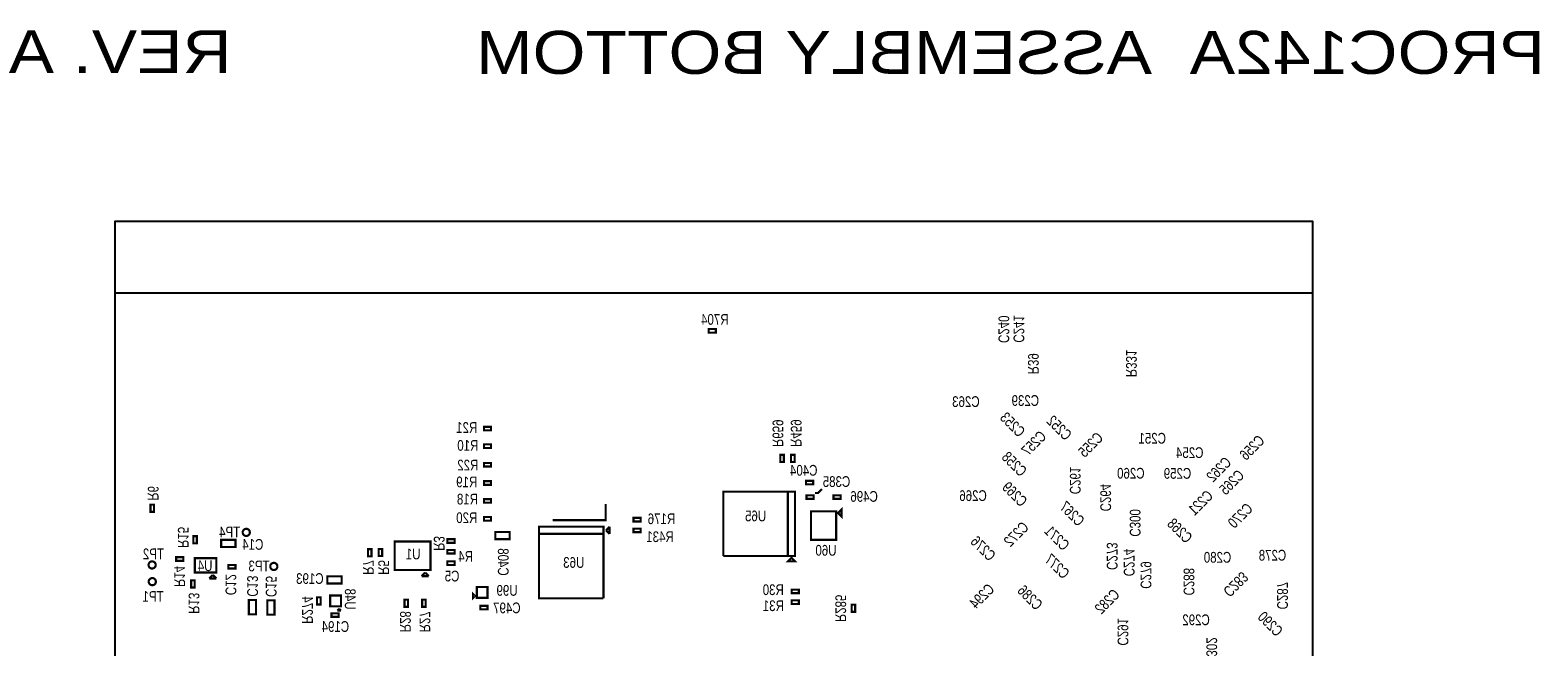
# Model space of a CAD drawing. Extents: x -387 to 3825, y -1404 to 6494.
# Tile 5 of 5: x -387 to 3825, y 4771 to 6494. Entities that reach past the tile are written whole.
import ezdxf
from ezdxf.enums import TextEntityAlignment as Align

# ---------------------------------------------------------------- set-up
doc = ezdxf.new("R2010")
doc.units = 0
for name, color, linetype in [('BG_OUTLINE', 95, 'CONTINUOUS'), ('PG_ASSEMBLY_BOTTOM', 52, 'CONTINUOUS'), ('RD_ASSEMBLY_BOTTOM', 52, 'CONTINUOUS')]:
    doc.layers.add(name, color=color, linetype=linetype)

msp = doc.modelspace()

# ---------------------------------------------------------------- linework, layer by layer
at = {"layer": 'BG_OUTLINE'}
msp.add_lwpolyline([(3196.46, 5759.32), (3196.46, 5959.32), (-149.99, 5959.32), (-149.99, 5759.32)], dxfattribs=at)
msp.add_lwpolyline([(-149.99, -150), (3196.46, -150), (3196.46, 5759.32), (-149.99, 5759.32)], close=True, dxfattribs=at)
at = {"layer": 'PG_ASSEMBLY_BOTTOM', "const_width": 6}
for points in [[(1529, 5649), (1509, 5649), (1509, 5659), (1529, 5659), (1529, 5649)], [(881, 5386), (901, 5386), (901, 5376), (881, 5376), (881, 5386)], [(881, 5337), (901, 5337), (901, 5327), (881, 5327), (881, 5337)], [(1718.98, 5307.71), (1718.98, 5287.71), (1708.98, 5287.71), (1708.98, 5307.71), (1718.98, 5307.71)], [(1738.98, 5287.71), (1738.98, 5307.71), (1748.98, 5307.71), (1748.98, 5287.71), (1738.98, 5287.71)], [(881, 5285), (901, 5285), (901, 5275), (881, 5275), (881, 5285)], [(881, 5234), (901, 5234), (901, 5224), (881, 5224), (881, 5234)], [(1801.02, 5225.24), (1781.02, 5225.24), (1781.02, 5235.24), (1801.02, 5235.24), (1801.02, 5225.24)], [(881, 5184), (901, 5184), (901, 5174), (881, 5174), (881, 5184)], [(1550, 5025), (1550, 5205), (1750, 5205), (1750, 5025), (1730, 5025), (1730, 5205)], [(1730, 5205), (1730, 5025), (1550, 5025)], [(1802.2, 5184.55), (1782.2, 5184.55), (1782.2, 5194.55), (1802.2, 5194.55), (1802.2, 5184.55)], [(1806, 5201), (1814, 5201), (1825, 5212)], [(1857.8, 5194.55), (1877.8, 5194.55), (1877.8, 5184.55), (1857.8, 5184.55), (1857.8, 5194.55)], [(-50.59, 5148.55), (-50.59, 5168.55), (-40.59, 5168.55), (-40.59, 5148.55), (-50.59, 5148.55)], [(1073, 5125), (1221, 5125), (1221, 5170)], [(1865, 5070), (1795, 5070), (1795, 5150), (1865, 5150), (1865, 5070)], [(1880, 5155), (1880, 5135), (1870, 5145), (1880, 5155)], [(881, 5134), (901, 5134), (901, 5124), (881, 5124), (881, 5134)], [(1214.9, 4906.95), (1034.9, 4906.95), (1034.9, 5106.95), (1214.9, 5106.95), (1214.9, 5086.95), (1034.9, 5086.95)], [(1221.9, 5096.95), (1231.9, 5106.95)], [(1231.9, 5086.95), (1221.9, 5096.95)], [(1231.9, 5106.95), (1231.9, 5086.95)], [(1298.79, 5131.52), (1318.79, 5131.52), (1318.79, 5121.52), (1298.79, 5121.52), (1298.79, 5131.52)], [(1318.79, 5091.52), (1298.79, 5091.52), (1298.79, 5101.52), (1318.79, 5101.52), (1318.79, 5091.52)], [(78.92, 5080.46), (78.92, 5060.46), (68.92, 5060.46), (68.92, 5080.46), (78.92, 5080.46)], [(146.83, 5070.41), (186.83, 5070.41), (186.83, 5050.41), (146.83, 5050.41), (146.83, 5070.41)], [(731.79, 4985.7), (631.79, 4985.7), (631.79, 5065.7), (731.79, 5065.7), (731.79, 4985.7)], [(799, 5062), (779, 5062), (779, 5072), (799, 5072), (799, 5062)], [(913, 5092), (953, 5092), (953, 5072), (913, 5072), (913, 5092)], [(1034.9, 5086.95), (1214.9, 5086.95), (1214.9, 4906.95)], [(21.06, 5021.7), (41.06, 5021.7), (41.06, 5011.7), (21.06, 5011.7), (21.06, 5021.7)], [(73.45, 4979.09), (73.45, 5019.09), (133.45, 5019.09), (133.45, 4979.09), (73.45, 4979.09)], [(567, 5044), (567, 5024), (557, 5024), (557, 5044), (567, 5044)], [(596.78, 5044.79), (596.78, 5024.79), (586.78, 5024.79), (586.78, 5044.79), (596.78, 5044.79)], [(799, 5032), (779, 5032), (779, 5042), (799, 5042), (799, 5032)], [(779, 5010), (799, 5010), (799, 5000), (779, 5000), (779, 5010)], [(1740, 5020), (1750, 5010), (1730, 5010), (1740, 5020)], [(113.45, 4962.09), (123.45, 4972.09)], [(123.45, 4972.09), (133.45, 4962.09)], [(167, 5000), (187, 5000), (187, 4990), (167, 4990), (167, 5000)], [(483.37, 4948.39), (443.37, 4948.39), (443.37, 4968.39), (483.37, 4968.39), (483.37, 4948.39)], [(706.79, 4968.7), (716.79, 4978.7)], [(726.79, 4968.7), (706.79, 4968.7)], [(716.79, 4978.7), (726.79, 4968.7)], [(73, 4957), (73, 4937), (63, 4937), (63, 4957), (73, 4957)], [(133.45, 4962.09), (113.45, 4962.09)], [(860.97, 4938.18), (890.97, 4938.18), (890.97, 4908.18), (860.97, 4908.18), (860.97, 4938.18)], [(1760.94, 4921.02), (1740.94, 4921.02), (1740.94, 4931.02), (1760.94, 4931.02), (1760.94, 4921.02)], [(224, 4862), (224, 4902), (244, 4902), (244, 4862), (224, 4862)], [(296, 4901), (296, 4861), (276, 4861), (276, 4901), (296, 4901)], [(414.78, 4889.36), (414.78, 4909.36), (424.78, 4909.36), (424.78, 4889.36), (414.78, 4889.36)], [(451.52, 4884.6), (451.52, 4914.6), (481.52, 4914.6), (481.52, 4884.6), (451.52, 4884.6)], [(669, 4903.04), (669, 4883.04), (659, 4883.04), (659, 4903.04), (669, 4903.04)], [(718.27, 4903.04), (718.27, 4883.04), (708.27, 4883.04), (708.27, 4903.04), (718.27, 4903.04)], [(850.97, 4908.18), (850.97, 4918.18), (855.97, 4913.18), (850.97, 4908.18)], [(871, 4886), (891, 4886), (891, 4876), (871, 4876), (871, 4886)], [(1760.94, 4891.02), (1740.94, 4891.02), (1740.94, 4901.02), (1760.94, 4901.02), (1760.94, 4891.02)], [(1918.27, 4888.92), (1918.27, 4868.92), (1908.27, 4868.92), (1908.27, 4888.92), (1918.27, 4888.92)], [(475, 4855), (455, 4855), (455, 4865), (475, 4865), (475, 4855)], [(471.52, 4872.6), (476.52, 4877.6)], [(481.52, 4872.6), (471.52, 4872.6)], [(476.52, 4877.6), (481.52, 4872.6)]]:
    msp.add_lwpolyline(points, dxfattribs=at)
for points in [[(227, 5091, 1), (207, 5091, 1), (227, 5091)], [(-36, 5000, 1), (-56, 5000, 1), (-36, 5000)], [(304, 4996, 1), (284, 4996, 1), (304, 4996)], [(-35.55, 4953.4, 1), (-55.55, 4953.4, 1), (-35.55, 4953.4)]]:
    msp.add_lwpolyline(points, format="xyb", dxfattribs=at)

# ---------------------------------------------------------------- texts
at = {"layer": 'PG_ASSEMBLY_BOTTOM', "text_generation_flag": 2, "width": 1.183333}
for s, p in [('REV. A', (176, 6374)), ('PROC142A  ASSEMBLY BOTTOM', (3845, 6372))]:
    msp.add_text(s, height=120, dxfattribs=at).set_placement(p)
at = {"layer": 'RD_ASSEMBLY_BOTTOM', "text_generation_flag": 2, "width": 0.8}
for s, p in [('R704', (1526, 5671)), ('C263', (2227.55, 5441.4)), ('C239', (2393.55, 5444.4)), ('R21', (833, 5369)), ('R10', (836, 5319)), ('C251', (2748.1, 5338.95)), ('C254', (2852.88, 5298.76)), ('R22', (836, 5264)), ('C404', (1774.47, 5249.44)), ('C260', (2688.35, 5241.2)), ('C259', (2818.65, 5240.8)), ('R19', (833, 5217)), ('C385', (1866, 5218)), ('R18', (835, 5169)), ('C496', (1943.15, 5176.48)), ('C266', (2247.55, 5178.7)), ('R20', (833, 5117)), ('R176', (1377, 5114)), ('U65', (1640, 5122)), ('R431', (1373, 5064)), ('U4', (102, 4983)), ('R4', (830, 5009)), ('U63', (1132, 4992)), ('C280', (2930.56, 5006.38)), ('C278', (3084.04, 5012.21)), ('C5', (792, 4954)), ('R30', (1689.34, 4915.91)), ('C497', (945, 4865)), ('R31', (1689.69, 4871.18)), ('C292', (2870.57, 4831.73)), ('C194', (466, 4813))]:
    msp.add_text(s, height=30, dxfattribs=at).set_placement(p, align=Align.CENTER)
for s, rotation, p in [('C240', 270, (2318.55, 5658.43)), ('C241', 270, (2360.55, 5659.44)), ('R39', 270, (2401, 5562)), ('R331', 270, (2674.89, 5563.14)), ('R659', 270, (1687.36, 5367.86)), ('R459', 270, (1738.27, 5368.31)), ('C253', 315, (2347.58, 5381.73)), ('C252', 315, (2477.88, 5372.63)), ('C257', 45, (2427.6, 5329.39)), ('C255', 45, (2586.6, 5325.39)), ('C256', 45, (3037.6, 5317.39)), ('C258', 315, (2352.38, 5271.53)), ('C261', 270, (2518, 5236)), ('C262', 45, (2944.6, 5256.39)), ('C269', 315, (2353.48, 5187.33)), ('C264', 270, (2602.99, 5188.15)), ('C265', 45, (2980.6, 5220.39)), ('R6', 270, (-58, 5200)), ('C221', 45, (2893.6, 5163.39)), ('C267', 315, (2513.58, 5132.73)), ('C300', 270, (2685.29, 5117.47)), ('C270', 45, (3004.6, 5127.39)), ('R15', 270, (26, 5077)), ('C272', 45, (2378.6, 5075.39)), ('C271', 315, (2471.58, 5064.73)), ('C268', 315, (2814.78, 5085.39)), ('R3', 270, (741, 5060)), ('C276', 315, (2265.28, 5035.53)), ('C273', 270, (2621.12, 5024.41)), ('C277', 315, (2471.58, 4985.73)), ('C274', 270, (2668.65, 5006.8)), ('R14', 270, (16, 4968)), ('C12', 270, (159, 4945)), ('R7', 270, (543, 4993)), ('R5', 270, (586, 4993)), ('C279', 270, (2715.65, 4971.8)), ('C288', 270, (2835.8, 4953.25)), ('C283', 225, (2971.03, 4956.35)), ('U48', 270, (492.52, 4904.6)), ('C294', 45, (2282.6, 4902.39)), ('C286', 315, (2396.28, 4898.38)), ('C282', 45, (2632.6, 4887.39)), ('C287', 270, (3097.06, 4914.2)), ('R13', 270, (56, 4893)), ('R274', 270, (373, 4874)), ('R285', 270, (1862.77, 4878.74)), ('R28', 270, (646.7, 4841.64)), ('R27', 270, (701, 4841)), ('C291', 270, (2651.35, 4813.2)), ('C290', 315, (3067.53, 4824.78)), ('C302', 270, (2899.35, 4759.39))]:
    msp.add_text(s, height=30, rotation=rotation, dxfattribs=at).set_placement(p, align=Align.CENTER)
for s, p in [('TP4', (200.01, 5077.19)), ('C14', (264.73, 5042.46)), ('U60', (1866, 5026)), ('TP2', (-13, 5016)), ('TP3', (282.01, 4982.19)), ('U1', (703.79, 5015.7)), ('C193', (433, 4947)), ('U99', (975, 4914)), ('TP1', (-14, 4897))]:
    msp.add_text(s, height=30, dxfattribs=at).set_placement(p)
for s, p in [('C408', (920, 4970)), ('C13', (219.6, 4911.45)), ('C15', (271.6, 4910.45))]:
    msp.add_text(s, height=30, rotation=270, dxfattribs=at).set_placement(p)

doc.saveas('drawing.dxf')
